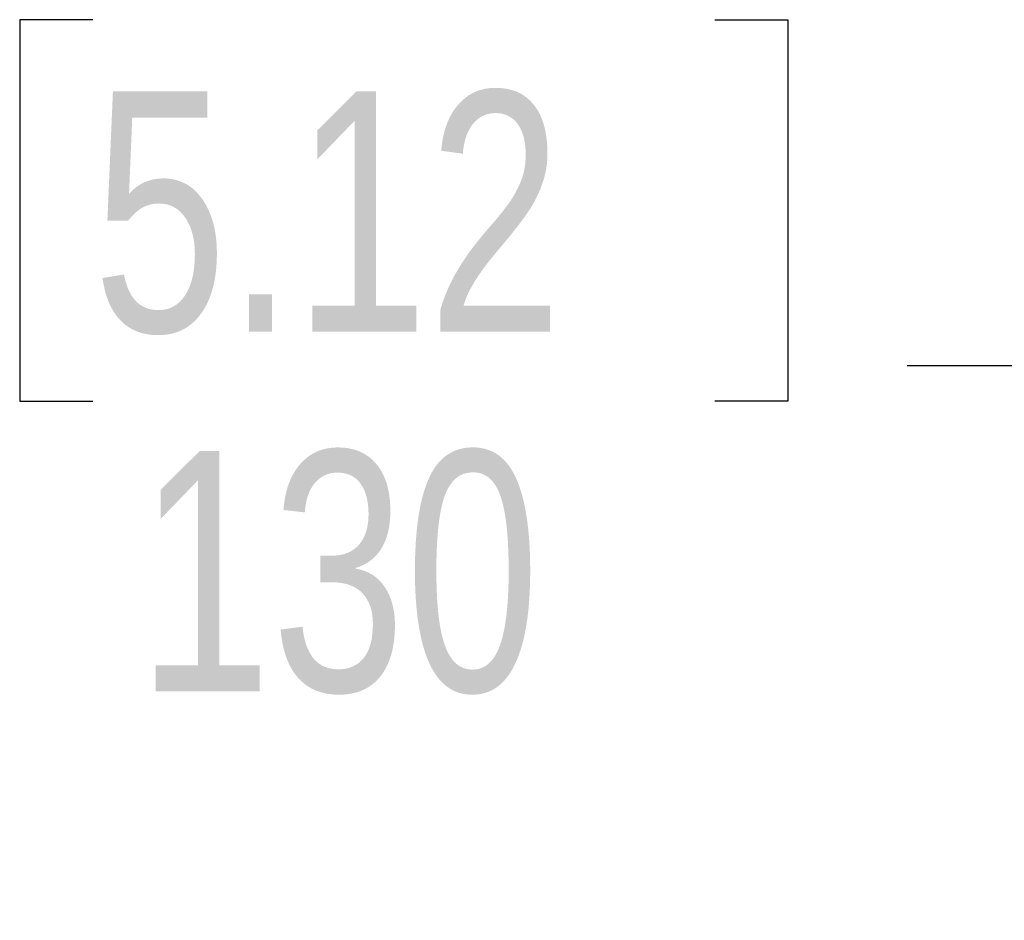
# Model space of a CAD drawing. Header units: millimetres. Extents: x 58489 to 443956, y 19852 to 392375.
# Tile 24 of 66: x 72937 to 83176, y 230319 to 239687. Entities that reach past the tile are written whole.
import ezdxf

# ---------------------------------------------------------------- set-up
doc = ezdxf.new("R2010")
doc.units = ezdxf.units.MM
doc.header["$LTSCALE"] = 50
doc.layers.add('COMPONENT_GEOMETRY', color=7, linetype='Continuous')
doc.styles.add('SLDTEXTSTYLE0', font='TXT', dxfattribs={"width": 0.75})
doc.dimstyles.new('SLDDIMSTYLE1', dxfattribs={"dimtxt": 2500, "dimasz": 165.1, "dimexe": 0, "dimexo": 0.0625, "dimgap": 625, "dimtad": 0, "dimtih": 1, "dimtoh": 1, "dimdec": 1, "dimrnd": 1e-09, "dimzin": 12, "dimdsep": 46, "dimtxsty": 'SLDTEXTSTYLE0', "dimsah": 1, "dimcen": 0.09, "dimadec": 0, "dimazin": 3, "dimtfac": 1, "dimtdec": 1, "dimtofl": 0, "dimtmove": 0, "dimatfit": 3, "dimfxl": 1, "dimfrac": 2, "dimtolj": 1, "dimtzin": 12, "dimarcsym": 0})

# ---------------------------------------------------------------- blocks, each defined once
blk = doc.blocks.new('_D_3')
at = {"layer": 'COMPONENT_GEOMETRY', "color": 7}
for p, q in [((73698, 239687), (72937, 239687)), ((72937, 239687), (72937, 235718)), ((80164, 239687), (80925, 239687)), ((80925, 239687), (80925, 235718)), ((83457, 231883), (83457, 236245)), ((89957, 230383), (89957, 236245)), ((83457, 236086), (82164, 236086)), ((89957, 236086), (83457, 236086)), ((72937, 235718), (73698, 235718)), ((80925, 235718), (80164, 235718))]:
    blk.add_line(p, q, dxfattribs=at)
for points in [[(83457, 236086), (83622, 236061), (83622, 236112)], [(89957, 236086), (89792, 236112), (89792, 236061)]]:
    blk.add_solid(points, dxfattribs=at)
at = {"layer": 'COMPONENT_GEOMETRY', "color": 7, "char_height": 2500, "attachment_point": 1, "style": 'SLDTEXTSTYLE0'}
for s, insert in [('5.12', (73698, 238941)), ('130', (74160, 235201))]:
    blk.add_mtext(s, dxfattribs=dict(at, insert=insert))

msp = doc.modelspace()

# ---------------------------------------------------------------- dimensions: what is measured, and where the dimension line sits
at = {"layer": 'COMPONENT_GEOMETRY', "color": 7}
dim = msp.add_linear_dim(base=(83457.1, 236086.41), p1=(89957.1, 230319.03), p2=(83457.1, 231819.03), dimstyle='SLDDIMSTYLE1', dxfattribs=at)
dim.commit()
dim.dimension.update_dxf_attribs({"geometry": '_D_3', "text_midpoint": (76931.02, 236086.41), "dimtype": 160})

doc.saveas('drawing.dxf')
